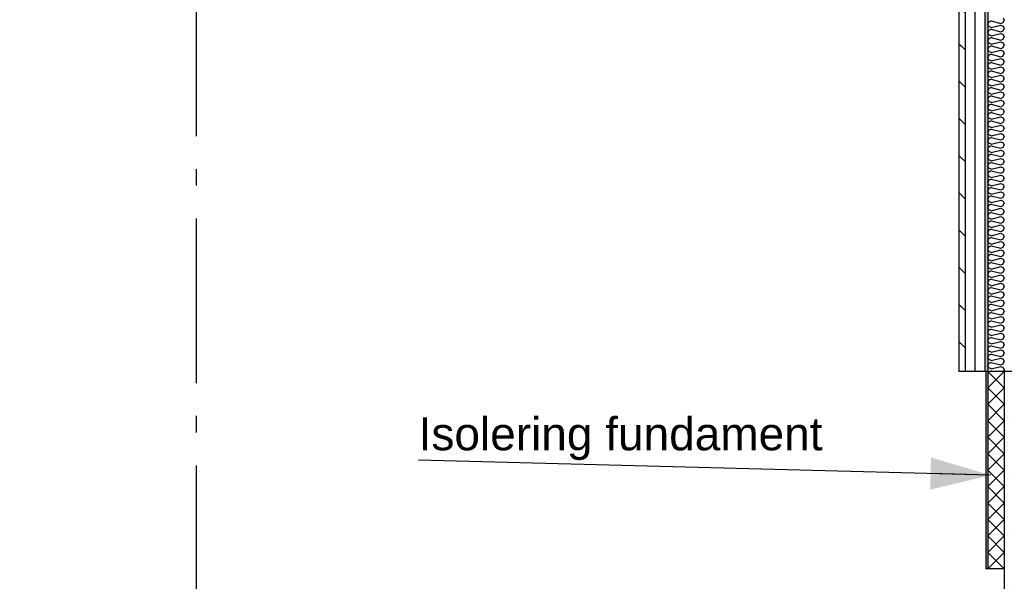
# Model space of a CAD drawing. Header units: millimetres. Extents: x -78869 to -55226, y -2070 to 13065.
# Tile 2 of 74: x -78209 to -75218, y 3012 to 4718. Entities that reach past the tile are written whole.
import ezdxf
from ezdxf.enums import TextEntityAlignment as Align

# ---------------------------------------------------------------- set-up
doc = ezdxf.new("R2010")
doc.units = ezdxf.units.MM
doc.header["$LTSCALE"] = 0.5
doc.header["$MEASUREMENT"] = 0
for name, pattern in [('Akselinje', [1500, 1000, -200, 100, -200]), ('PLINE', [0]), ('Wipeout_Contour', [2000, 0, -2000])]:
    doc.linetypes.add(name, pattern=pattern)
for name, color, linetype in [('216- Direkte fundamentering', 7, 'Continuous'), ('216- Direkte fundamentering (Skravur)', 7, 'Continuous'), ('235- Utvendig kledning og overflate (Skravur)(Nye konstruksjoner)', 7, 'Continuous'), ('235- Utvendig kledning og overflate(Nye konstruksjoner)', 7, 'Continuous'), ('82-- Modullinjer', 7, 'Continuous'), ('832- Tekst bygning(Nye konstruksjoner)', 7, 'Continuous')]:
    doc.layers.add(name, color=color, linetype=linetype)
doc.styles.add('GENERATED_STYLE_1', font='arial.ttf')
doc.styles.add('GENERATED_STYLE_3', font='arial.ttf')
doc.dimstyles.new('GENERATED_STYLE__2', dxfattribs={"dimtxt": 0.18, "dimasz": 182.4, "dimexe": 0.18, "dimexo": 0.0625, "dimgap": 0, "dimtad": 0, "dimtih": 1, "dimtoh": 1, "dimdec": 4, "dimzin": 0, "dimdsep": 46, "dimcen": 0.09, "dimadec": 0, "dimazin": 0, "dimtfac": 1, "dimtdec": 4, "dimtmove": 0, "dimatfit": 3, "dimldrblk": 'ARROWHEAD_5', "dimfxl": 1, "dimtolj": 1, "dimtzin": 0, "dimarcsym": 0})

# ---------------------------------------------------------------- blocks, each defined once
blk = doc.blocks.new('*X13')
at = {"layer": '235- Utvendig kledning og overflate (Skravur)(Nye konstruksjoner)', "linetype": 'PLINE'}
for p, q in [((-75264.9, 4711.4), (-75268.2, 4704.5)), ((-75264.9, 4697.6), (-75268.2, 4704.5)), ((-75258.1, 4714.5), (-75264.9, 4711.4)), ((-75258.1, 4694.5), (-75264.9, 4697.6)), ((-75258.1, 4714.5), (-75228.8, 4707.2)), ((-75258.1, 4694.5), (-75228.8, 4701.8)), ((-75228.8, 4707.2), (-75222, 4710.2)), ((-75228.8, 4701.8), (-75222, 4698.8)), ((-75222, 4724.1), (-75218.2, 4717.1)), ((-75222, 4710.2), (-75218.2, 4717.1)), ((-75222, 4698.8), (-75218.2, 4691.9)), ((-75264.9, 4686.1), (-75268.2, 4679.2)), ((-75264.9, 4672.3), (-75268.2, 4679.2)), ((-75258.1, 4689.2), (-75264.9, 4686.1)), ((-75258.1, 4669.2), (-75264.9, 4672.3)), ((-75258.1, 4689.2), (-75228.8, 4681.9)), ((-75258.1, 4669.2), (-75228.8, 4676.5)), ((-75228.8, 4681.9), (-75222, 4684.9)), ((-75228.8, 4676.5), (-75222, 4673.5)), ((-75222, 4684.9), (-75218.2, 4691.9)), ((-75222, 4673.5), (-75218.2, 4666.6)), ((-75222, 4659.6), (-75218.2, 4666.6)), ((-75264.9, 4660.8), (-75268.2, 4653.9)), ((-75264.9, 4647), (-75268.2, 4653.9)), ((-75258.1, 4663.9), (-75264.9, 4660.8)), ((-75258.1, 4643.9), (-75264.9, 4647)), ((-75258.1, 4638.6), (-75264.9, 4635.5)), ((-75258.1, 4663.9), (-75228.8, 4656.6)), ((-75258.1, 4643.9), (-75228.8, 4651.3)), ((-75258.1, 4638.6), (-75228.8, 4631.3)), ((-75228.8, 4656.6), (-75222, 4659.6)), ((-75228.8, 4651.3), (-75222, 4648.2)), ((-75222, 4648.2), (-75218.2, 4641.3)), ((-75222, 4634.4), (-75218.2, 4641.3)), ((-75264.9, 4635.5), (-75268.2, 4628.6)), ((-75264.9, 4621.7), (-75268.2, 4628.6)), ((-75264.9, 4610.2), (-75268.2, 4603.3)), ((-75258.1, 4618.6), (-75264.9, 4621.7)), ((-75258.1, 4613.3), (-75264.9, 4610.2)), ((-75258.1, 4618.6), (-75228.8, 4626)), ((-75258.1, 4613.3), (-75228.8, 4606)), ((-75228.8, 4631.3), (-75222, 4634.4)), ((-75228.8, 4626), (-75222, 4622.9)), ((-75228.8, 4606), (-75222, 4609.1)), ((-75222, 4622.9), (-75218.2, 4616)), ((-75222, 4609.1), (-75218.2, 4616)), ((-75264.9, 4596.4), (-75268.2, 4603.3)), ((-75264.9, 4584.9), (-75268.2, 4578)), ((-75264.9, 4571.1), (-75268.2, 4578)), ((-75258.1, 4593.3), (-75264.9, 4596.4)), ((-75258.1, 4588), (-75264.9, 4584.9)), ((-75258.1, 4593.3), (-75228.8, 4600.7)), ((-75258.1, 4588), (-75228.8, 4580.7)), ((-75228.8, 4600.7), (-75222, 4597.6)), ((-75228.8, 4580.7), (-75222, 4583.8)), ((-75222, 4597.6), (-75218.2, 4590.7)), ((-75222, 4583.8), (-75218.2, 4590.7)), ((-75264.9, 4559.6), (-75268.2, 4552.7)), ((-75264.9, 4545.8), (-75268.2, 4552.7)), ((-75258.1, 4568), (-75264.9, 4571.1)), ((-75258.1, 4562.7), (-75264.9, 4559.6)), ((-75258.1, 4568), (-75228.8, 4575.4)), ((-75258.1, 4562.7), (-75228.8, 4555.4)), ((-75258.1, 4542.7), (-75228.8, 4550.1)), ((-75228.8, 4575.4), (-75222, 4572.3)), ((-75228.8, 4555.4), (-75222, 4558.5)), ((-75228.8, 4550.1), (-75222, 4547)), ((-75222, 4572.3), (-75218.2, 4565.4)), ((-75222, 4558.5), (-75218.2, 4565.4)), ((-75222, 4547), (-75218.2, 4540.1)), ((-75264.9, 4534.4), (-75268.2, 4527.4)), ((-75264.9, 4520.5), (-75268.2, 4527.4)), ((-75258.1, 4542.7), (-75264.9, 4545.8)), ((-75258.1, 4537.4), (-75264.9, 4534.4)), ((-75258.1, 4517.5), (-75264.9, 4520.5)), ((-75258.1, 4537.4), (-75228.8, 4530.1)), ((-75258.1, 4517.5), (-75228.8, 4524.8)), ((-75228.8, 4530.1), (-75222, 4533.2)), ((-75228.8, 4524.8), (-75222, 4521.7)), ((-75222, 4533.2), (-75218.2, 4540.1)), ((-75222, 4521.7), (-75218.2, 4514.8)), ((-75264.9, 4509.1), (-75268.2, 4502.2)), ((-75264.9, 4495.2), (-75268.2, 4502.2)), ((-75258.1, 4512.1), (-75264.9, 4509.1)), ((-75258.1, 4492.2), (-75264.9, 4495.2)), ((-75258.1, 4486.8), (-75264.9, 4483.8)), ((-75258.1, 4512.1), (-75228.8, 4504.8)), ((-75258.1, 4492.2), (-75228.8, 4499.5)), ((-75258.1, 4486.8), (-75228.8, 4479.5)), ((-75228.8, 4504.8), (-75222, 4507.9)), ((-75228.8, 4499.5), (-75222, 4496.4)), ((-75222, 4507.9), (-75218.2, 4514.8)), ((-75222, 4496.4), (-75218.2, 4489.5)), ((-75222, 4482.6), (-75218.2, 4489.5)), ((-75264.9, 4483.8), (-75268.2, 4476.9)), ((-75264.9, 4470), (-75268.2, 4476.9)), ((-75264.9, 4458.5), (-75268.2, 4451.6)), ((-75258.1, 4466.9), (-75264.9, 4470)), ((-75258.1, 4461.6), (-75264.9, 4458.5)), ((-75258.1, 4466.9), (-75228.8, 4474.2)), ((-75258.1, 4461.6), (-75228.8, 4454.2)), ((-75228.8, 4479.5), (-75222, 4482.6)), ((-75228.8, 4474.2), (-75222, 4471.1)), ((-75228.8, 4454.2), (-75222, 4457.3)), ((-75222, 4471.1), (-75218.2, 4464.2)), ((-75222, 4457.3), (-75218.2, 4464.2)), ((-75264.9, 4444.7), (-75268.2, 4451.6)), ((-75264.9, 4433.2), (-75268.2, 4426.3)), ((-75264.9, 4419.4), (-75268.2, 4426.3)), ((-75258.1, 4441.6), (-75264.9, 4444.7)), ((-75258.1, 4436.3), (-75264.9, 4433.2)), ((-75258.1, 4441.6), (-75228.8, 4448.9)), ((-75258.1, 4436.3), (-75228.8, 4428.9)), ((-75228.8, 4448.9), (-75222, 4445.8)), ((-75228.8, 4428.9), (-75222, 4432)), ((-75222, 4445.8), (-75218.2, 4438.9)), ((-75222, 4432), (-75218.2, 4438.9)), ((-75264.9, 4407.9), (-75268.2, 4401)), ((-75264.9, 4394.1), (-75268.2, 4401)), ((-75258.1, 4416.3), (-75264.9, 4419.4)), ((-75258.1, 4411), (-75264.9, 4407.9)), ((-75258.1, 4416.3), (-75228.8, 4423.6)), ((-75258.1, 4411), (-75228.8, 4403.6)), ((-75258.1, 4391), (-75228.8, 4398.3)), ((-75228.8, 4423.6), (-75222, 4420.5)), ((-75228.8, 4403.6), (-75222, 4406.7)), ((-75228.8, 4398.3), (-75222, 4395.2)), ((-75222, 4420.5), (-75218.2, 4413.6)), ((-75222, 4406.7), (-75218.2, 4413.6)), ((-75264.9, 4382.6), (-75268.2, 4375.7)), ((-75264.9, 4368.8), (-75268.2, 4375.7)), ((-75258.1, 4391), (-75264.9, 4394.1)), ((-75258.1, 4385.7), (-75264.9, 4382.6)), ((-75258.1, 4365.7), (-75264.9, 4368.8)), ((-75258.1, 4385.7), (-75228.8, 4378.3)), ((-75258.1, 4365.7), (-75228.8, 4373)), ((-75228.8, 4378.3), (-75222, 4381.4)), ((-75228.8, 4373), (-75222, 4369.9)), ((-75222, 4395.2), (-75218.2, 4388.3)), ((-75222, 4381.4), (-75218.2, 4388.3)), ((-75222, 4369.9), (-75218.2, 4363)), ((-75264.9, 4357.3), (-75268.2, 4350.4)), ((-75264.9, 4343.5), (-75268.2, 4350.4)), ((-75258.1, 4360.4), (-75264.9, 4357.3)), ((-75258.1, 4340.4), (-75264.9, 4343.5)), ((-75258.1, 4360.4), (-75228.8, 4353.1)), ((-75258.1, 4340.4), (-75228.8, 4347.7)), ((-75228.8, 4353.1), (-75222, 4356.1)), ((-75228.8, 4347.7), (-75222, 4344.7)), ((-75222, 4356.1), (-75218.2, 4363)), ((-75222, 4344.7), (-75218.2, 4337.7)), ((-75222, 4330.8), (-75218.2, 4337.7)), ((-75264.9, 4332), (-75268.2, 4325.1)), ((-75264.9, 4318.2), (-75268.2, 4325.1)), ((-75264.9, 4306.7), (-75268.2, 4299.8)), ((-75258.1, 4335.1), (-75264.9, 4332)), ((-75258.1, 4315.1), (-75264.9, 4318.2)), ((-75258.1, 4309.8), (-75264.9, 4306.7)), ((-75258.1, 4335.1), (-75228.8, 4327.8)), ((-75258.1, 4315.1), (-75228.8, 4322.4)), ((-75258.1, 4309.8), (-75228.8, 4302.5)), ((-75228.8, 4327.8), (-75222, 4330.8)), ((-75228.8, 4322.4), (-75222, 4319.4)), ((-75222, 4319.4), (-75218.2, 4312.5)), ((-75222, 4305.5), (-75218.2, 4312.5)), ((-75264.9, 4292.9), (-75268.2, 4299.8)), ((-75264.9, 4281.4), (-75268.2, 4274.5)), ((-75258.1, 4289.8), (-75264.9, 4292.9)), ((-75258.1, 4284.5), (-75264.9, 4281.4)), ((-75258.1, 4289.8), (-75228.8, 4297.2)), ((-75258.1, 4284.5), (-75228.8, 4277.2)), ((-75228.8, 4302.5), (-75222, 4305.5)), ((-75228.8, 4297.2), (-75222, 4294.1)), ((-75228.8, 4277.2), (-75222, 4280.3)), ((-75222, 4294.1), (-75218.2, 4287.2)), ((-75222, 4280.3), (-75218.2, 4287.2)), ((-75264.9, 4267.6), (-75268.2, 4274.5)), ((-75264.9, 4256.1), (-75268.2, 4249.2)), ((-75264.9, 4242.3), (-75268.2, 4249.2)), ((-75258.1, 4264.5), (-75264.9, 4267.6)), ((-75258.1, 4259.2), (-75264.9, 4256.1)), ((-75258.1, 4264.5), (-75228.8, 4271.9)), ((-75258.1, 4259.2), (-75228.8, 4251.9)), ((-75228.8, 4271.9), (-75222, 4268.8)), ((-75228.8, 4251.9), (-75222, 4255)), ((-75222, 4268.8), (-75218.2, 4261.9)), ((-75222, 4255), (-75218.2, 4261.9)), ((-75264.9, 4230.8), (-75268.2, 4223.9)), ((-75264.9, 4217), (-75268.2, 4223.9)), ((-75258.1, 4239.2), (-75264.9, 4242.3)), ((-75258.1, 4233.9), (-75264.9, 4230.8)), ((-75258.1, 4213.9), (-75264.9, 4217)), ((-75258.1, 4239.2), (-75228.8, 4246.6)), ((-75258.1, 4233.9), (-75228.8, 4226.6)), ((-75258.1, 4213.9), (-75228.8, 4221.3)), ((-75228.8, 4246.6), (-75222, 4243.5)), ((-75228.8, 4226.6), (-75222, 4229.7)), ((-75228.8, 4221.3), (-75222, 4218.2)), ((-75222, 4243.5), (-75218.2, 4236.6)), ((-75222, 4229.7), (-75218.2, 4236.6)), ((-75222, 4218.2), (-75218.2, 4211.3)), ((-75264.9, 4205.5), (-75268.2, 4198.6)), ((-75264.9, 4191.7), (-75268.2, 4198.6)), ((-75258.1, 4208.6), (-75264.9, 4205.5)), ((-75258.1, 4188.6), (-75264.9, 4191.7)), ((-75258.1, 4208.6), (-75228.8, 4201.3)), ((-75258.1, 4188.6), (-75228.8, 4196)), ((-75228.8, 4201.3), (-75222, 4204.4)), ((-75228.8, 4196), (-75222, 4192.9)), ((-75222, 4204.4), (-75218.2, 4211.3)), ((-75222, 4192.9), (-75218.2, 4186)), ((-75264.9, 4180.3), (-75268.2, 4173.3)), ((-75264.9, 4166.4), (-75268.2, 4173.3)), ((-75258.1, 4183.3), (-75264.9, 4180.3)), ((-75258.1, 4163.4), (-75264.9, 4166.4)), ((-75258.1, 4158), (-75264.9, 4155)), ((-75258.1, 4183.3), (-75228.8, 4176)), ((-75258.1, 4163.4), (-75228.8, 4170.7)), ((-75258.1, 4158), (-75228.8, 4150.7)), ((-75228.8, 4176), (-75222, 4179.1)), ((-75228.8, 4170.7), (-75222, 4167.6)), ((-75222, 4179.1), (-75218.2, 4186)), ((-75222, 4167.6), (-75218.2, 4160.7)), ((-75222, 4153.8), (-75218.2, 4160.7)), ((-75264.9, 4155), (-75268.2, 4148.1)), ((-75264.9, 4141.1), (-75268.2, 4148.1)), ((-75264.9, 4129.7), (-75268.2, 4122.8)), ((-75258.1, 4138.1), (-75264.9, 4141.1)), ((-75258.1, 4132.7), (-75264.9, 4129.7)), ((-75258.1, 4138.1), (-75228.8, 4145.4)), ((-75258.1, 4132.7), (-75228.8, 4125.4)), ((-75228.8, 4150.7), (-75222, 4153.8)), ((-75228.8, 4145.4), (-75222, 4142.3)), ((-75228.8, 4125.4), (-75222, 4128.5)), ((-75222, 4142.3), (-75218.2, 4135.4)), ((-75222, 4128.5), (-75218.2, 4135.4)), ((-75264.9, 4115.9), (-75268.2, 4122.8)), ((-75264.9, 4104.4), (-75268.2, 4097.5)), ((-75264.9, 4090.6), (-75268.2, 4097.5)), ((-75258.1, 4112.8), (-75264.9, 4115.9)), ((-75258.1, 4107.5), (-75264.9, 4104.4)), ((-75258.1, 4112.8), (-75228.8, 4120.1)), ((-75258.1, 4107.5), (-75228.8, 4100.1)), ((-75228.8, 4120.1), (-75222, 4117)), ((-75228.8, 4100.1), (-75222, 4103.2)), ((-75222, 4117), (-75218.2, 4110.1)), ((-75222, 4103.2), (-75218.2, 4110.1)), ((-75264.9, 4079.1), (-75268.2, 4072.2)), ((-75264.9, 4065.3), (-75268.2, 4072.2)), ((-75258.1, 4087.5), (-75264.9, 4090.6)), ((-75258.1, 4082.2), (-75264.9, 4079.1)), ((-75258.1, 4087.5), (-75228.8, 4094.8)), ((-75258.1, 4082.2), (-75228.8, 4074.8)), ((-75258.1, 4062.2), (-75228.8, 4069.5)), ((-75228.8, 4094.8), (-75222, 4091.7)), ((-75228.8, 4074.8), (-75222, 4077.9)), ((-75228.8, 4069.5), (-75222, 4066.4)), ((-75222, 4091.7), (-75218.2, 4084.8)), ((-75222, 4077.9), (-75218.2, 4084.8)), ((-75264.9, 4053.8), (-75268.2, 4046.9)), ((-75264.9, 4040), (-75268.2, 4046.9)), ((-75258.1, 4062.2), (-75264.9, 4065.3)), ((-75258.1, 4056.9), (-75264.9, 4053.8)), ((-75258.1, 4036.9), (-75264.9, 4040)), ((-75258.1, 4056.9), (-75228.8, 4049.5)), ((-75258.1, 4036.9), (-75228.8, 4044.2)), ((-75228.8, 4049.5), (-75222, 4052.6)), ((-75228.8, 4044.2), (-75222, 4041.1)), ((-75222, 4066.4), (-75218.2, 4059.5)), ((-75222, 4052.6), (-75218.2, 4059.5)), ((-75222, 4041.1), (-75218.2, 4034.2)), ((-75264.9, 4028.5), (-75268.2, 4021.6)), ((-75264.9, 4014.7), (-75268.2, 4021.6)), ((-75258.1, 4031.6), (-75264.9, 4028.5)), ((-75258.1, 4011.6), (-75264.9, 4014.7)), ((-75258.1, 4031.6), (-75228.8, 4024.2)), ((-75258.1, 4011.6), (-75228.8, 4018.9)), ((-75228.8, 4024.2), (-75222, 4027.3)), ((-75228.8, 4018.9), (-75222, 4015.8)), ((-75222, 4027.3), (-75218.2, 4034.2)), ((-75222, 4015.8), (-75218.2, 4008.9)), ((-75222, 4002), (-75218.2, 4008.9)), ((-75264.9, 4003.2), (-75268.2, 3996.3)), ((-75264.9, 3989.4), (-75268.2, 3996.3)), ((-75264.9, 3977.9), (-75268.2, 3971)), ((-75258.1, 4006.3), (-75264.9, 4003.2)), ((-75258.1, 3986.3), (-75264.9, 3989.4)), ((-75258.1, 3981), (-75264.9, 3977.9)), ((-75258.1, 4006.3), (-75228.8, 3998.9)), ((-75258.1, 3986.3), (-75228.8, 3993.6)), ((-75258.1, 3981), (-75228.8, 3973.7)), ((-75228.8, 3998.9), (-75222, 4002)), ((-75228.8, 3993.6), (-75222, 3990.6)), ((-75222, 3990.6), (-75218.2, 3983.6)), ((-75222, 3976.7), (-75218.2, 3983.6)), ((-75264.9, 3964.1), (-75268.2, 3971)), ((-75264.9, 3952.6), (-75268.2, 3945.7)), ((-75258.1, 3961), (-75264.9, 3964.1)), ((-75258.1, 3955.7), (-75264.9, 3952.6)), ((-75258.1, 3961), (-75228.8, 3968.3)), ((-75258.1, 3955.7), (-75228.8, 3948.4)), ((-75228.8, 3973.7), (-75222, 3976.7)), ((-75228.8, 3968.3), (-75222, 3965.3)), ((-75228.8, 3948.4), (-75222, 3951.4)), ((-75222, 3965.3), (-75218.2, 3958.4)), ((-75222, 3951.4), (-75218.2, 3958.4)), ((-75264.9, 3938.8), (-75268.2, 3945.7)), ((-75264.9, 3927.3), (-75268.2, 3920.4)), ((-75264.9, 3913.5), (-75268.2, 3920.4)), ((-75258.1, 3935.7), (-75264.9, 3938.8)), ((-75258.1, 3930.4), (-75264.9, 3927.3)), ((-75258.1, 3935.7), (-75228.8, 3943)), ((-75258.1, 3930.4), (-75228.8, 3923.1)), ((-75228.8, 3943), (-75222, 3940)), ((-75228.8, 3923.1), (-75222, 3926.2)), ((-75222, 3940), (-75218.2, 3933.1)), ((-75222, 3926.2), (-75218.2, 3933.1)), ((-75264.9, 3902), (-75268.2, 3895.1)), ((-75264.9, 3888.2), (-75268.2, 3895.1)), ((-75258.1, 3910.4), (-75264.9, 3913.5)), ((-75258.1, 3905.1), (-75264.9, 3902)), ((-75258.1, 3885.1), (-75264.9, 3888.2)), ((-75258.1, 3910.4), (-75228.8, 3917.8)), ((-75258.1, 3905.1), (-75228.8, 3897.8)), ((-75258.1, 3885.1), (-75228.8, 3892.5)), ((-75228.8, 3917.8), (-75222, 3914.7)), ((-75228.8, 3897.8), (-75222, 3900.9)), ((-75228.8, 3892.5), (-75222, 3889.4)), ((-75222, 3914.7), (-75218.2, 3907.8)), ((-75222, 3900.9), (-75218.2, 3907.8)), ((-75222, 3889.4), (-75218.2, 3882.5)), ((-75264.9, 3876.7), (-75268.2, 3869.8)), ((-75264.9, 3862.9), (-75268.2, 3869.8)), ((-75258.1, 3879.8), (-75264.9, 3876.7)), ((-75258.1, 3859.8), (-75264.9, 3862.9)), ((-75258.1, 3879.8), (-75228.8, 3872.5)), ((-75258.1, 3859.8), (-75228.8, 3867.2)), ((-75228.8, 3872.5), (-75222, 3875.6)), ((-75228.8, 3867.2), (-75222, 3864.1)), ((-75222, 3875.6), (-75218.2, 3882.5)), ((-75222, 3864.1), (-75218.2, 3857.2)), ((-75264.9, 3851.4), (-75268.2, 3844.5)), ((-75264.9, 3837.6), (-75268.2, 3844.5)), ((-75258.1, 3854.5), (-75264.9, 3851.4)), ((-75258.1, 3834.5), (-75264.9, 3837.6)), ((-75258.1, 3829.2), (-75264.9, 3826.1)), ((-75258.1, 3854.5), (-75228.8, 3847.2)), ((-75258.1, 3834.5), (-75228.8, 3841.9)), ((-75258.1, 3829.2), (-75228.8, 3821.9)), ((-75228.8, 3847.2), (-75222, 3850.3)), ((-75228.8, 3841.9), (-75222, 3838.8)), ((-75222, 3850.3), (-75218.2, 3857.2)), ((-75222, 3838.8), (-75218.2, 3831.9)), ((-75222, 3825), (-75218.2, 3831.9)), ((-75264.9, 3826.1), (-75268.2, 3819.2)), ((-75264.9, 3812.3), (-75268.2, 3819.2)), ((-75264.9, 3800.9), (-75268.2, 3793.9)), ((-75258.1, 3809.3), (-75264.9, 3812.3)), ((-75258.1, 3803.9), (-75264.9, 3800.9)), ((-75258.1, 3809.3), (-75228.8, 3816.6)), ((-75258.1, 3803.9), (-75228.8, 3796.6)), ((-75228.8, 3821.9), (-75222, 3825)), ((-75228.8, 3816.6), (-75222, 3813.5)), ((-75228.8, 3796.6), (-75222, 3799.7)), ((-75222, 3813.5), (-75218.2, 3806.6)), ((-75222, 3799.7), (-75218.2, 3806.6)), ((-75264.9, 3787), (-75268.2, 3793.9)), ((-75264.9, 3775.6), (-75268.2, 3768.7)), ((-75264.9, 3761.7), (-75268.2, 3768.7)), ((-75258.1, 3784), (-75264.9, 3787)), ((-75258.1, 3778.6), (-75264.9, 3775.6)), ((-75258.1, 3784), (-75228.8, 3791.3)), ((-75258.1, 3778.6), (-75228.8, 3771.3)), ((-75228.8, 3791.3), (-75222, 3788.2)), ((-75228.8, 3771.3), (-75222, 3774.4)), ((-75222, 3788.2), (-75218.2, 3781.3)), ((-75222, 3774.4), (-75218.2, 3781.3)), ((-75264.9, 3750.3), (-75268.2, 3743.4)), ((-75264.9, 3736.5), (-75268.2, 3743.4)), ((-75258.1, 3758.7), (-75264.9, 3761.7)), ((-75258.1, 3753.4), (-75264.9, 3750.3)), ((-75258.1, 3758.7), (-75228.8, 3766)), ((-75258.1, 3753.4), (-75228.8, 3746)), ((-75258.1, 3733.4), (-75228.8, 3740.7)), ((-75228.8, 3766), (-75222, 3762.9)), ((-75228.8, 3746), (-75222, 3749.1)), ((-75228.8, 3740.7), (-75222, 3737.6)), ((-75222, 3762.9), (-75218.2, 3756)), ((-75222, 3749.1), (-75218.2, 3756)), ((-75264.9, 3725), (-75268.2, 3718.1)), ((-75264.9, 3711.2), (-75268.2, 3718.1)), ((-75258.1, 3733.4), (-75264.9, 3736.5)), ((-75258.1, 3728.1), (-75264.9, 3725)), ((-75258.1, 3708.1), (-75264.9, 3711.2)), ((-75258.1, 3728.1), (-75228.8, 3720.7)), ((-75258.1, 3708.1), (-75228.8, 3715.4)), ((-75228.8, 3720.7), (-75222, 3723.8)), ((-75228.8, 3715.4), (-75222, 3712.3)), ((-75222, 3737.6), (-75218.2, 3730.7)), ((-75222, 3723.8), (-75218.2, 3730.7)), ((-75222, 3712.3), (-75218.2, 3705.4)), ((-75264.9, 3699.7), (-75268.2, 3692.8)), ((-75264.9, 3685.9), (-75268.2, 3692.8)), ((-75258.1, 3702.8), (-75264.9, 3699.7)), ((-75258.1, 3682.8), (-75264.9, 3685.9)), ((-75258.1, 3702.8), (-75228.8, 3695.4)), ((-75258.1, 3682.8), (-75228.8, 3690.1)), ((-75228.8, 3695.4), (-75222, 3698.5)), ((-75228.8, 3690.1), (-75222, 3687)), ((-75222, 3698.5), (-75218.2, 3705.4)), ((-75222, 3687), (-75218.2, 3680.1)), ((-75222, 3673.2), (-75218.2, 3680.1)), ((-75264.9, 3674.4), (-75268.2, 3667.5)), ((-75264.9, 3660.6), (-75268.2, 3667.5)), ((-75258.1, 3677.5), (-75264.9, 3674.4)), ((-75258.1, 3657.5), (-75264.9, 3660.6)), ((-75258.1, 3652.2), (-75262.9, 3650)), ((-75258.1, 3677.5), (-75228.8, 3670.1)), ((-75258.1, 3657.5), (-75228.8, 3664.8)), ((-75258.1, 3652.2), (-75249.4, 3650)), ((-75228.8, 3670.1), (-75222, 3673.2)), ((-75228.8, 3664.8), (-75222, 3661.7)), ((-75222, 3661.7), (-75218.2, 3654.8)), ((-75220.9, 3650), (-75218.2, 3654.8))]:
    blk.add_line(p, q, dxfattribs=at)
blk = doc.blocks.new('*X34')
at = {"layer": '235- Utvendig kledning og overflate (Skravur)(Nye konstruksjoner)', "linetype": 'PLINE'}
for p, q in [((-75218.2, 3600), (-75268.2, 3650)), ((-75218.2, 3650), (-75268.2, 3600)), ((-75218.2, 3550), (-75268.2, 3600)), ((-75218.2, 3600), (-75268.2, 3550)), ((-75218.2, 3500), (-75268.2, 3550)), ((-75218.2, 3550), (-75268.2, 3500)), ((-75218.2, 3450), (-75268.2, 3500)), ((-75218.2, 3500), (-75268.2, 3450)), ((-75218.2, 3400), (-75268.2, 3450)), ((-75218.2, 3450), (-75268.2, 3400)), ((-75218.2, 3350), (-75268.2, 3400)), ((-75218.2, 3400), (-75268.2, 3350)), ((-75218.2, 3300), (-75268.2, 3350)), ((-75218.2, 3350), (-75268.2, 3300)), ((-75218.2, 3250), (-75268.2, 3300)), ((-75218.2, 3300), (-75268.2, 3250)), ((-75218.2, 3200), (-75268.2, 3250)), ((-75218.2, 3250), (-75268.2, 3200)), ((-75218.2, 3150), (-75268.2, 3200)), ((-75218.2, 3200), (-75268.2, 3150)), ((-75218.2, 3100), (-75268.2, 3150)), ((-75218.2, 3150), (-75268.2, 3100)), ((-75218.2, 3050), (-75268.2, 3100)), ((-75218.2, 3100), (-75268.2, 3050))]:
    blk.add_line(p, q, dxfattribs=at)
blk = doc.blocks.new('Standard grid marker[1]', base_point=(-77673.2, 12564.6))
at = {"layer": '82-- Modullinjer', "linetype": 'Akselinje'}
blk.add_line((-77673.2, 12364.6), (-77673.2, 1550), dxfattribs=at)
at = {"layer": '82-- Modullinjer', "style": 'GENERATED_STYLE_1'}
for tag, p in [('AC_MarkerText_1_0', (-77673.2, 12902.1)), ('AC_MarkerText_1_1', (-77673.2, 1187.5))]:
    blk.add_attdef(tag, text='', height=175, rotation=360, dxfattribs=at).set_placement(p, align=Align.TOP_CENTER)
blk = doc.blocks.new('ARROWHEAD_5')
at = {"linetype": 'Continuous'}
blk.add_hatch(color=256, dxfattribs=at).paths.add_polyline_path([(-1, 0.2679), (0, 0), (-1, -0.2679)])
blk.add_line((0, 0), (-1, 0), dxfattribs=at)

msp = doc.modelspace()

# ---------------------------------------------------------------- hatches: boundary and pattern name
at = {"layer": '216- Direkte fundamentering (Skravur)', "linetype": 'Continuous'}
h = msp.add_hatch(dxfattribs=at)
h.set_pattern_fill('Betong_strukturell', color=256, style=0, pattern_type=2)
h.set_pattern_definition([(90, (0, 0), (-311.7692, 0), [30, -150]), (90, (-155.9, 90), (-311.7692, 0), [30, -150]), (150, (0, 0), (155.8846, 270), [30, -150]), (150, (1e-14, 180), (155.8846, 270), [30, -150]), (210, (2e-15, 30), (-155.8846, 270), [30, -150]), (210, (1e-14, 210), (-155.8846, 270), [30, -150]), (90, (-30, 2e-15), (-60, 0), [0, -60, 0, -90.000004]), (135, (-30, 30), (42.42641, 42.42641), [0, -45, 0, -75.000003])])
h.paths.add_polyline_path([(-75218.2, 3650), (-75218.2, 2350), (-75018.2, 2350), (-75018.2, 3650)])
at = {"layer": '235- Utvendig kledning og overflate (Skravur)(Nye konstruksjoner)', "linetype": 'Continuous'}
h = msp.add_hatch(dxfattribs=at)
h.set_pattern_fill('Skrålinjer_2', color=256, style=0, pattern_type=2)
h.set_pattern_definition([(315, (0, 0), (56.56854, 56.56854), [80, 0])])
h.paths.add_polyline_path([(-75337.2, 3650), (-75337.2, 6850), (-75356.2, 6850), (-75356.2, 3650)])
h = msp.add_hatch(dxfattribs=at)
h.set_pattern_fill('Prikker_tett', color=256, style=0, pattern_type=2)
h.set_pattern_definition([(0, (0, 0), (0, 43.30127), [0, -25]), (0, (12.5, 21.65), (0, 43.30127), [0, -25])])
h.paths.add_polyline_path([(-75277.2, 3650), (-75268.2, 3650), (-75268.2, 6850), (-75277.2, 6850)])

# ---------------------------------------------------------------- linework, layer by layer
at = {"layer": '216- Direkte fundamentering', "linetype": 'PLINE'}
for p, q in [((-75218.2, 3650), (-75218.2, 3050)), ((-75068.2, 3650), (-75218.2, 3650)), ((-75218.2, 3050), (-75218.2, 2350))]:
    msp.add_line(p, q, dxfattribs=at)
at = {"layer": '235- Utvendig kledning og overflate(Nye konstruksjoner)', "linetype": 'PLINE'}
for p, q in [((-75356.2, 6850), (-75356.2, 3650)), ((-75337.2, 6850), (-75337.2, 3650))]:
    msp.add_line(p, q, dxfattribs=at)
at = {"layer": '235- Utvendig kledning og overflate(Nye konstruksjoner)', "linetype": 'PLINE', "flags": 128}
msp.add_lwpolyline([(-75218.2, 3050), (-75268.2, 3050), (-75274.2, 3050)], dxfattribs=at)

# ---------------------------------------------------------------- block references
at = {"layer": '82-- Modullinjer', "linetype": 'PLINE'}
msp.add_blockref('Standard grid marker[1]', (-77673.2, 12564.6), dxfattribs=at)

# ---------------------------------------------------------------- texts
at = {"layer": '832- Tekst bygning(Nye konstruksjoner)', "linetype": 'Continuous', "insert": (-76997.1, 3380.2), "char_height": 100, "attachment_point": 7, "style": 'GENERATED_STYLE_3'}
msp.add_mtext('\\A1;{\\pql;\\fArial|b0|i0|c0|p0;\\W1.000000;Isolering fundament}', dxfattribs=at)

# ---------------------------------------------------------------- leaders
at = {"layer": '832- Tekst bygning(Nye konstruksjoner)', "linetype": 'PLINE', "annotation_type": 0, "has_hookline": 1, "hookline_direction": 1, "text_width": 1211.8}
msp.add_leader([(-75259.8, 3334.7), (-76997.1, 3380.2)], dimstyle='GENERATED_STYLE__2', dxfattribs=at)

# ---------------------------------------------------------------- next in the draw order: wipeouts: each hides what was drawn before it
at = {"linetype": 'Wipeout_Contour', "ltscale": 301967.403499}
msp.add_wipeout([(-75277.2, 3650), (-75277.2, 6850), (-75307.2, 6850), (-75307.2, 3650)], dxfattribs=at).dxf.layer = '235- Utvendig kledning og overflate (Skravur)(Nye konstruksjoner)'

# ---------------------------------------------------------------- next in the draw order: hatches: boundary and pattern name
at = {"layer": '235- Utvendig kledning og overflate (Skravur)(Nye konstruksjoner)', "linetype": 'Continuous'}
msp.add_hatch(color=256, dxfattribs=at).paths.add_polyline_path([(-75274.2, 3650), (-75274.2, 3050), (-75268.2, 3050), (-75268.2, 3650)])

# ---------------------------------------------------------------- next in the draw order: linework, layer by layer
at = {"layer": '235- Utvendig kledning og overflate(Nye konstruksjoner)', "linetype": 'PLINE'}
for p, q in [((-75307.2, 6850), (-75307.2, 3650)), ((-75277.2, 6850), (-75277.2, 3650)), ((-75268.2, 6850), (-75268.2, 3650)), ((-75268.2, 3650), (-75274.2, 3650)), ((-75274.2, 3650), (-75274.2, 3050)), ((-75218.2, 3650), (-75268.2, 3650)), ((-75268.2, 3650), (-75268.2, 3050))]:
    msp.add_line(p, q, dxfattribs=at)
at = {"layer": '235- Utvendig kledning og overflate(Nye konstruksjoner)', "linetype": 'PLINE', "flags": 128}
msp.add_lwpolyline([(-75274.2, 3650), (-75277.2, 3650), (-75307.2, 3650), (-75337.2, 3650), (-75356.2, 3650)], dxfattribs=at)

# ---------------------------------------------------------------- next in the draw order: block references
at = {"layer": '235- Utvendig kledning og overflate(Nye konstruksjoner)'}
for name in ['*X13', '*X34']:
    msp.add_blockref(name, (0, 0), dxfattribs=at)

doc.saveas('drawing.dxf')
